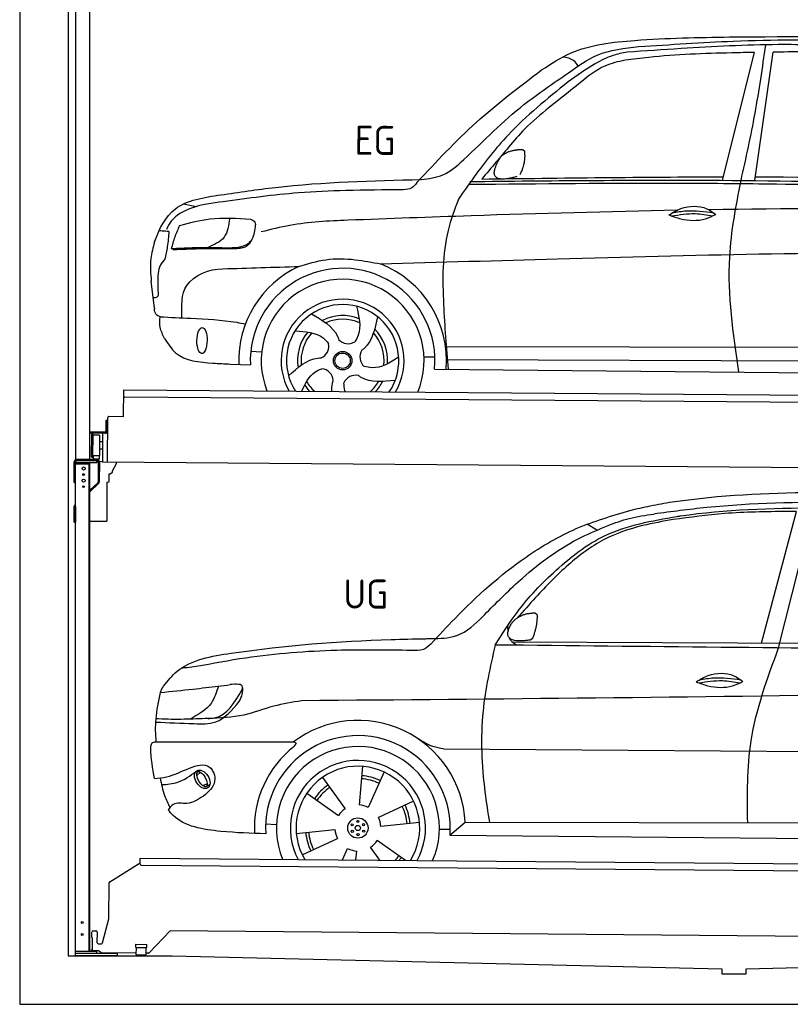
# Model space of a CAD drawing. Header units: millimetres. Extents: x -411 to 6777, y 0 to 6777.
# Tile 1 of 6: x 0 to 3183, y 0 to 4065. Entities that reach past the tile are written whole.
import ezdxf

# ---------------------------------------------------------------- set-up
doc = ezdxf.new("R2010")
doc.units = ezdxf.units.MM
for name, color, linetype, lineweight in [('AM_0', 7, 'Continuous', 50), ('car', 10, 'Continuous', 25), ('Gebäude', 7, 'Continuous', 25), ('Plattform', 7, 'Continuous', 25), ('Ständer hinten', 7, 'Continuous', 25)]:
    doc.layers.add(name, color=color, linetype=linetype, lineweight=lineweight)
doc.styles.get("Standard").update_dxf_attribs({"font": 'ISOCP.SHX'})

# ---------------------------------------------------------------- blocks, each defined once
blk = doc.blocks.new('UG Plattfrom Gl550')
at = {"layer": 'Plattform'}
for p, q in [((371.8, 506.3), (498.1, 583.5)), ((498.1, 578.8), (498.2, 597.8)), ((498.2, 597.8), (498.3, 603.8)), ((498.3, 603.8), (5435.1, 560.7)), ((5429.8, 530.7), (503, 573.7)), ((368.7, 352.3), (369.4, 502.1)), ((342.2, 253.9), (368.7, 352.3)), ((297.4, 276.5), (297.6, 298.5)), ((302.6, 303.5), (314.6, 303.4)), ((319.6, 298.3), (319.2, 255.3)), ((621.4, 302.7), (535.3, 212)), ((5347, 261.5), (621.4, 302.7)), ((297.4, 276.5), (299.7, 276.5)), ((299.7, 276.5), (299.3, 225.5)), ((324.2, 250.3), (337.3, 250.2)), ((479.6, 234.9), (479.7, 247.9)), ((479.7, 247.9), (524.7, 247.5)), ((524.6, 234.5), (524.7, 247.5)), ((296.9, 220.5), (297, 225.5)), ((325.2, 220.3), (296.9, 220.5)), ((299.3, 225.5), (297, 225.5)), ((335.5, 213.3), (328.3, 219.2)), ((481.8, 210.9), (338.6, 212.2)), ((479.6, 234.9), (524.6, 234.5)), ((481.8, 204.9), (482.1, 234.9)), ((481.8, 204.9), (521.8, 204.6)), ((521.8, 204.6), (522.1, 234.6)), ((531.7, 210.5), (521.8, 210.6))]:
    blk.add_line(p, q, dxfattribs=at)
for centre, start, end in [((503.1, 578.7), 179.5, 269.5), ((374.4, 502.1), 121.4261, 179.5), ((302.6, 298.5), 89.5, 179.5), ((314.6, 298.4), 359.5, 89.5), ((324.2, 255.3), 179.5, 269.5), ((337.4, 255.2), 269.5, 344.9258), ((325.1, 215.3), 50.8402, 89.5), ((338.6, 217.2), 230.8402, 269.5), ((531.7, 215.5), 269.5, 316.4902)]:
    blk.add_arc(centre, 5, start, end, dxfattribs=at)
blk = doc.blocks.new('Palette EG Gl550')
at = {"layer": 'Plattform'}
for p, q in [((428.6, 2427), (429.5, 2537)), ((429.5, 2537), (5467.3, 2498)), ((5462.1, 2468), (434.2, 2507)), ((356.5, 2410.3), (356.1, 2364.3)), ((363.5, 2410.2), (356.5, 2410.3)), ((358.1, 2363.3), (358.5, 2410.3)), ((362.6, 2237.5), (363.6, 2422.5)), ((368.6, 2427.5), (428.6, 2427)), ((354.1, 2362.3), (292.8, 2362.8)), ((293.1, 2362.8), (293.1, 2357.8)), ((293.1, 2360.8), (355.1, 2360.3)), ((355.1, 2357.3), (293.1, 2357.8)), ((355.1, 2357.3), (355.1, 2360.3)), ((363.1, 2363.2), (358.1, 2363.3)), ((358.2, 2363.3), (363.1, 2363.2)), ((297.3, 2260.5), (298, 2354.5)), ((302, 2354.5), (301.3, 2260.5)), ((330, 2349.4), (329.3, 2265.2)), ((342.3, 2321.9), (329.8, 2322.3)), ((342.6, 2357.4), (341.7, 2237.7)), ((342.1, 2291.7), (329.5, 2291.8)), ((328.9, 2265), (303.9, 2265)), ((303.9, 2265), (303.9, 2250)), ((328.9, 2265), (303.9, 2265)), ((303.9, 2265), (303.9, 2250)), ((303.9, 2250), (328.9, 2250)), ((328.9, 2250), (303.9, 2250)), ((328.9, 2265), (328.9, 2250)), ((328.9, 2265), (328.9, 2250)), ((5465, 2198), (341.7, 2237.7))]:
    blk.add_line(p, q, dxfattribs=at)
for centre, radius, start, end in [((434.3, 2512), 5, 179.556, 269.556), ((368.6, 2422.5), 5, 89.556, 179.556), ((354.1, 2364.3), 2.01, 269.7445, 359.3674), ((355.1, 2363.3), 3, 269.7663, 359.5554), ((355.1, 2363.3), 6, 269.556, 359.556), ((355.1, 2363.3), 6, 269.5566, 359.5553), ((300, 2354.5), 2, 359.3444, 179.3444), ((302.4, 2350.4), 0.4, 179.3444, 271.7264), ((313.4, 2023.4), 326.8, 87.1681, 91.938), ((329.6, 2349.4), 0.4, 359.3444, 86.9565), ((299.3, 2260.5), 2, 179.3444, 359.3444), ((301.7, 2264.6), 0.4, 86.9623, 179.3444), ((302.7, 2273.3), 8.39, 263.3001, 278.0521), ((328.9, 2265.2), 0.4, 267.6536, 359.3444)]:
    blk.add_arc(centre, radius, start, end, dxfattribs=at)
blk = doc.blocks.new('Car_UG')
at = {"layer": 'car'}
for p, q in [((3119.4, 1502.8), (3258.9, 2083.2)), ((3049.2, 1522.4), (3188.4, 2067.2)), ((2363.9, 1981.2), (2323.3, 2005.3)), ((2018.2, 1516.7), (4071.9, 1528)), ((1686.7, 1072), (1687.1, 1072)), ((1740.1, 1072.2), (3746.7, 1078.5)), ((1405.7, 996.9), (1393.6, 837)), ((721.8, 952.1), (736.6, 966.1)), ((723.6, 965.3), (734.1, 974.7)), ((1240.8, 949.6), (1336.3, 820.8)), ((1495.1, 974.6), (1431.3, 827.5)), ((746.4, 910.7), (765.7, 918.1)), ((761.5, 906.9), (777, 916.6)), ((1176.9, 883.3), (1309.3, 793)), ((1618.4, 855.5), (1474, 786)), ((1832.9, 770.4), (3642.9, 784.6)), ((1008.4, 755), (1053.1, 753.1)), ((1135.4, 716.9), (1294.6, 735.3)), ((1643.8, 766.9), (1484.6, 748.6)), ((1726.3, 740.3), (1771.1, 740.7)), ((1770.2, 716.1), (1832.9, 770.4)), ((1160.8, 628.4), (1305.2, 697.9)), ((1770.2, 716.1), (3701, 717.8)), ((1327.7, 609.9), (1347.9, 656.3)), ((1482.1, 610.1), (1442.9, 663)), ((1588.1, 610.3), (1469.9, 690.9)), ((1382.8, 610), (1385.6, 646.8))]:
    blk.add_line(p, q, dxfattribs=at)
for centre, radius in [((1389.6, 741.9), 41.9), ((1388.8, 769.1), 4.46), ((1365.7, 754.9), 4.46), ((1366.4, 727.7), 4.46), ((1389.6, 741.9), 10.7), ((1412.8, 756.2), 4.46), ((1413.5, 729), 4.46), ((1390.3, 714.8), 4.46)]:
    blk.add_circle(centre, radius, dxfattribs=at)
for centre, radius, start, end in [((1389.8, 742.4), 443.9, 3.6233, 127.5084), ((1389.6, 741.9), 381.5, 356.1115, 184.141), ((1389.6, 741.9), 427.8, 128.5907, 183.5582), ((1389.6, 741.9), 336.7, 337.0019, 203.1531), ((1389.6, 741.9), 279.1, 331.8638, 208.2913), ((1389.6, 741.9), 255.4, 328.9743, 211.1808), ((1389.6, 741.9), 204, 65.3726, 86.5671), ((1389.6, 741.9), 216.3, 65.4485, 86.5251), ((1389.6, 741.9), 216.3, 125.4485, 146.5251), ((1389.6, 741.9), 204, 125.3726, 146.5671), ((1389.6, 741.9), 95.2, 124.034, 147.5844), ((1389.6, 741.9), 95.2, 64.034, 87.5844), ((1389.6, 741.9), 204, 5.3726, 26.5671), ((1389.6, 741.9), 216.3, 5.4485, 26.5251), ((1389.6, 741.9), 95.2, 4.034, 27.5844), ((1389.6, 742), 95.2, 184.034, 207.5844), ((1389.6, 742), 216.3, 185.4485, 206.5251), ((1389.6, 741.9), 204, 185.3726, 206.5671), ((1389.6, 741.9), 95.2, 244.034, 267.5844), ((1389.6, 741.9), 95.2, 304.034, 327.5844), ((1389.6, 741.9), 204, 319.7706, 326.5671), ((1389.6, 741.9), 216.3, 322.4984, 326.5251)]:
    blk.add_arc(centre, radius, start, end, dxfattribs=at)
for centre, major_axis, ratio in [((744.9, 936.4), (23.2, -35.3), 0.641217), ((743.6, 937), (-17.9, 30.2), 0.433194)]:
    blk.add_ellipse(centre, major_axis=major_axis, ratio=ratio, dxfattribs=at)
for points, knots in [([(2673.6, 2101.7), (2688.3, 2103.8), (2892.1, 2133.3), (3240, 2153.3), (3572.3, 2144.1), (3713.5, 2140.2)], [0, 0, 0, 0, 44.363443, 617.827051, 1041.677324, 1041.677324, 1041.677324, 1041.677324]), ([(2499.6, 2064), (2527.6, 2071.1), (2585.2, 2085.6), (2643.6, 2096.2), (2673.6, 2101.7)], [0, 0, 0, 0, 86.602296, 178.13615, 178.13615, 178.13615, 178.13615]), ([(4360.6, 1997.9), (4212.5, 2028.4), (3890.5, 2094.7), (3371.9, 2112.1), (2931.5, 2097.6), (2671.4, 2060.7), (2598.4, 2050.4)], [0, 0, 0, 0, 452.969864, 984.660554, 1551.463157, 1772.575196, 1772.575196, 1772.575196, 1772.575196]), ([(2694.7, 2041.5), (2699.6, 2042.3), (2889.8, 2073.3), (3138.1, 2082), (3380.2, 2085), (3434.7, 2085.7)], [0, 0, 0, 0, 14.958905, 578.066478, 741.647169, 741.647169, 741.647169, 741.647169]), ([(1683.6, 1504.3), (1716, 1540.2), (1835.2, 1672), (2026, 1846.8), (2274, 1995.2), (2424.9, 2041.2), (2499.6, 2064)], [0, 0, 0, 0, 145.246154, 533.109695, 771.486221, 1004.894321, 1004.894321, 1004.894321, 1004.894321]), ([(1948.9, 1503), (1977.4, 1549.1), (2047.5, 1662.6), (2194.7, 1820), (2405.9, 1988.6), (2591.2, 2022.5), (2694.7, 2041.5)], [0, 0, 0, 0, 162.281083, 399.433399, 644.903205, 954.973623, 954.973623, 954.973623, 954.973623]), ([(2410.1, 2001.1), (2438.7, 2012.2), (2499.5, 2035.7), (2564.1, 2045.3), (2598.4, 2050.4)], [0, 0, 0, 0, 91.476949, 195.154815, 195.154815, 195.154815, 195.154815]), ([(3188.4, 2067.2), (3174.9, 2066.9), (3075.5, 2064.8), (2904.7, 2061.4), (2749, 2038.7), (2678.4, 2028.4)], [666.326512, 666.326512, 666.326512, 666.326512, 706.624571, 964.215873, 1178.205668, 1178.205668, 1178.205668, 1178.205668]), ([(1912.1, 1636.5), (1959.9, 1685.6), (2076.7, 1805.6), (2245.6, 1931.2), (2373.5, 1985.5), (2410.1, 2001.1)], [0, 0, 0, 0, 205.645796, 502.611548, 621.944957, 621.944957, 621.944957, 621.944957]), ([(2678.4, 2028.4), (2636.4, 2020.6), (2538.1, 2002.3), (2386.2, 1948.2), (2241.1, 1837.7), (2130.6, 1720.8), (2063.6, 1644.3), (2038.6, 1615.8)], [0, 0, 0, 0, 128.205286, 300.044117, 477.787268, 668.958491, 782.608096, 782.608096, 782.608096, 782.608096]), ([(1657.5, 1526.1), (1663.4, 1526.4), (1702.6, 1528.5), (1788.4, 1525.3), (1864.5, 1585.3), (1903.1, 1626.8), (1912.1, 1636.5)], [0, 0, 0, 0, 17.864769, 117.886459, 248.863247, 288.815655, 288.815655, 288.815655, 288.815655]), ([(581, 1319.9), (598.5, 1341.9), (665.7, 1426.2), (1011.8, 1486.6), (1343.3, 1516.6), (1611.1, 1524.7), (1657.5, 1526.1)], [0, 0, 0, 0, 82.89181, 318.191673, 980.786507, 1119.82356, 1119.82356, 1119.82356, 1119.82356]), ([(1683.6, 1504.3), (1673.7, 1495.6), (1651, 1475.4), (1620.2, 1476.6), (1602.8, 1477.3)], [0, 0, 0, 0, 38.143453, 88.165274, 88.165274, 88.165274, 88.165274]), ([(2040.1, 1502.9), (2032.7, 1506.7), (2018.7, 1513.7), (2010.9, 1525.5), (2008.3, 1531.9)], [0, 0, 0, 0, 23.95332, 45.454919, 45.454919, 45.454919, 45.454919]), ([(1602.8, 1477.3), (1500.3, 1477.6), (1272, 1478.3), (974.5, 1452.7), (783, 1414.7), (715, 1401.3)], [0, 0, 0, 0, 307.290604, 684.949059, 892.925798, 892.925798, 892.925798, 892.925798]), ([(1948.9, 1503), (1929.3, 1412.2), (1886.1, 1212.1), (1900, 963.5), (1925.5, 812.4), (1932.4, 771.2)], [0, 0, 0, 0, 277.646403, 612.029433, 737.577371, 737.577371, 737.577371, 737.577371]), ([(2999.2, 779.6), (2996.6, 893.4), (2990.8, 1141.6), (3074.2, 1376), (3119.4, 1502.8)], [0, 0, 0, 0, 338.772014, 738.643609, 738.643609, 738.643609, 738.643609]), ([(715, 1401.3), (702.8, 1399.4), (682.4, 1396.2), (661.8, 1395), (653.6, 1394.5)], [0, 0, 0, 0, 36.94927, 61.79219, 61.79219, 61.79219, 61.79219]), ([(2780.2, 1359.4), (2796.1, 1369.2), (2842.3, 1397.6), (2920.7, 1401), (2961.8, 1371.5), (2973.8, 1362.9)], [0, 0, 0, 0, 56.386158, 162.852709, 206.792536, 206.792536, 206.792536, 206.792536]), ([(2780.2, 1359.4), (2796.2, 1353.4), (2844.4, 1336.4), (2915.2, 1334.3), (2959.9, 1356.1), (2973.8, 1362.9)], [5.208578, 5.208578, 5.208578, 5.208578, 44.198582, 121.455021, 156.55166, 156.55166, 156.55166, 156.55166]), ([(2791.9, 1355.2), (2824.2, 1360.6), (2880.8, 1370.1), (2937.3, 1361.2), (2961.4, 1356.9)], [0, 0, 0, 0, 73.878693, 129.282646, 129.282646, 129.282646, 129.282646]), ([(2793.8, 1367.6), (2813.3, 1371.6), (2869.7, 1382.1), (2927, 1374.8), (2964.4, 1369.6)], [7.57653, 7.57653, 7.57653, 7.57653, 52.544532, 137.659237, 137.659237, 137.659237, 137.659237]), ([(568.9, 1293.5), (613.6, 1298.3), (693.2, 1306.7), (772.5, 1317.5), (807.3, 1322.2)], [0, 0, 0, 0, 134.722083, 240.148268, 240.148268, 240.148268, 240.148268]), ([(568.9, 1293.5), (569, 1293.9), (571, 1303.4), (576.1, 1311.8), (581, 1319.9)], [0, 0, 0, 0, 1.13726, 29.051294, 29.051294, 29.051294, 29.051294]), ([(807.3, 1322.2), (800.1, 1297.4), (782.2, 1236.2), (725.9, 1203.7), (692.4, 1184.4)], [0, 0, 0, 0, 75.006289, 185.501988, 185.501988, 185.501988, 185.501988]), ([(766.1, 1187.6), (775.3, 1188.3), (838.7, 1193.2), (874.5, 1254), (905, 1306)], [0, 0, 0, 0, 27.186628, 187.736759, 187.736759, 187.736759, 187.736759]), ([(905, 1306), (906.1, 1310.7), (911.9, 1334), (880.5, 1330.9), (855.5, 1328.4)], [0, 0, 0, 0, 13.096912, 65.411115, 65.411115, 65.411115, 65.411115]), ([(893.3, 1258.9), (898.7, 1268.9), (909.3, 1288.1), (908.2, 1310.1), (907.7, 1320.6)], [0, 0, 0, 0, 33.373471, 64.521028, 64.521028, 64.521028, 64.521028]), ([(4890.6, 1288.6), (4777.2, 1299.9), (4524.7, 1325.1), (4086.9, 1331.2), (2954.4, 1298.1), (1961.1, 1279.8), (1151.4, 1264.8)], [0, 0, 0, 0, 341.879851, 760.963773, 1312.001547, 3741.308129, 3741.308129, 3741.308129, 3741.308129]), ([(553.4, 1089.4), (549.9, 1120.8), (547.7, 1189.3), (561.5, 1256.9), (568.9, 1293.5)], [233.087768, 233.087768, 233.087768, 233.087768, 327.386109, 438.943239, 438.943239, 438.943239, 438.943239]), ([(1151.4, 1264.8), (1112.9, 1258.3), (1031.9, 1244.5), (908.8, 1194.3), (815.8, 1189.9), (766.1, 1187.6)], [0, 0, 0, 0, 117.033337, 246.052945, 394.183881, 394.183881, 394.183881, 394.183881]), ([(550.5, 1170.6), (602.3, 1169.1), (683.6, 1166.7), (816, 1163.2), (864.7, 1223.5), (893.3, 1258.9)], [0, 0, 0, 0, 158.046902, 247.919639, 375.430208, 375.430208, 375.430208, 375.430208]), ([(766.1, 1187.6), (733.2, 1186.1), (665.1, 1182.9), (593.3, 1181.8), (554.8, 1185), (551.4, 1185.2)], [0, 0, 0, 0, 98.913306, 204.443634, 214.852043, 214.852043, 214.852043, 214.852043]), ([(1740.1, 1072.2), (1724.8, 1074.7), (1686.2, 1081), (1652.7, 1101.6), (1632.5, 1114.1)], [0, 0, 0, 0, 45.939522, 116.435962, 116.435962, 116.435962, 116.435962]), ([(530.6, 1062.9), (531.2, 1071), (532, 1081.5), (543.6, 1089.6), (549.7, 1089.5), (553.4, 1089.4)], [0, 0, 0, 0, 22.369619, 29.273836, 40.160281, 40.160281, 40.160281, 40.160281]), ([(553.4, 1089.4), (615.4, 1090), (826.6, 1091.9), (1037.8, 1093.8), (1119.5, 1094.5)], [24.694283, 24.694283, 24.694283, 24.694283, 210.588534, 658.29544, 658.29544, 658.29544, 658.29544]), ([(1119.5, 1094.5), (1123.9, 1094), (1135.3, 1092.6), (1127.5, 1082.5), (1122.8, 1076.3)], [0, 0, 0, 0, 10.752795, 27.576977, 27.576977, 27.576977, 27.576977]), ([(547.6, 937.7), (564.6, 939.3), (615.7, 944.2), (679.2, 981.7), (778.3, 1010.2), (809.5, 918), (771.3, 885.5), (750.3, 867.6)], [0, 0, 0, 0, 50.161126, 151.683964, 234.294042, 296.871295, 373.222701, 373.222701, 373.222701, 373.222701]), ([(570.5, 940.1), (575.7, 915.7), (584.8, 873.3), (604.1, 834.6), (612.3, 818.2)], [0, 0, 0, 0, 74.615031, 129.277415, 129.277415, 129.277415, 129.277415]), ([(576.5, 912.7), (599.7, 914.5), (652.2, 918.4), (694.4, 950.6), (718, 968.6)], [0, 0, 0, 0, 68.191309, 155.020743, 155.020743, 155.020743, 155.020743]), ([(750.3, 867.6), (729, 853), (691.8, 827.7), (629.6, 843), (612, 818.1), (605.8, 809.3)], [0, 0, 0, 0, 75.158891, 131.059011, 161.208919, 161.208919, 161.208919, 161.208919]), ([(1009.1, 714.4), (948.8, 715.2), (819.4, 718.6), (662.4, 741.7), (611.9, 801), (605.8, 809.3)], [46.114962, 46.114962, 46.114962, 46.114962, 230.839937, 438.448503, 469.89769, 469.89769, 469.89769, 469.89769])]:
    blk.add_open_spline(points, degree=3, knots=knots, dxfattribs=at)
for points, degree in [([(2012.7, 1587.1), (2028.9, 1617.5), (2071.5, 1632)], 2), ([(2071.5, 1632), (2100.1, 1638), (2113, 1636.9)], 2), ([(2103.7, 1532.7), (2124.6, 1585.9), (2121.6, 1630.8)], 2), ([(2113, 1636.9), (2119.1, 1630.9), (2121.6, 1630.8)], 2), ([(2090.2, 1524.9), (1968.2, 1505.1), (2012.7, 1587.1)], 2), ([(2001.9, 1560.2), (2001.1, 1568), (2000.7, 1576.3), (2000.3, 1584.5)], 3), ([(2090.2, 1524.9), (2096.2, 1526.7), (2103.7, 1532.7)], 2), ([(3811.9, 1502.7), (3190.9, 1502.8), (2569.9, 1502.9), (1948.9, 1503)], 3), ([(807.3, 1322.2), (823.4, 1324.3), (839.4, 1326.3), (855.5, 1328.4)], 3), ([(547.6, 937.7), (537.8, 978.4), (533.7, 1020.6), (530.6, 1062.9)], 3)]:
    blk.add_open_spline(points, degree=degree, dxfattribs=at)
blk = doc.blocks.new('Car_EG')
at = {"layer": 'car'}
for p, q in [((2876, 3424.3), (3004.5, 3953.2)), ((3009.9, 3424.3), (3081.4, 3954.9)), ((650.8, 3309.4), (705.4, 3299.4)), ((533.9, 2878.2), (520.5, 2989.3)), ((1740.9, 2729.3), (3606.1, 2740.6)), ((933.5, 2703.9), (978.5, 2701.1)), ((1649.1, 2686.5), (1694.3, 2686.2)), ((1742.1, 2675.9), (3600.2, 2683.6)), ((850.5, 2650.1), (932.2, 2647.9)), ((1693.4, 2636), (3650.6, 2632.3))]:
    blk.add_line(p, q, dxfattribs=at)
for radius in [38.2, 31.6]:
    blk.add_circle((1313.2, 2667.5), radius, dxfattribs=at)
for centre, radius, start, end in [((1313.2, 2667.4), 429, 115.3257, 182.2892), ((1313.2, 2667.5), 381.5, 355.2633, 182.9357), ((1313.2, 2667.4), 429, 355.78, 69.0419), ((1313.2, 2667.4), 336.4, 337.7896, 202.2104), ((1313.2, 2667.4), 254, 329.958, 210.042), ((1313.2, 2667.5), 231.9, 326.7412, 213.2588), ((1313.2, 2667.5), 186.2, 69.0353, 117.173), ((1313.2, 2667.5), 171.5, 66.3622, 114.5079), ((1313.2, 2667.5), 186.2, 141.0346, 189.1631), ((1313.2, 2667.5), 171.5, 138.3625, 186.4977), ((1313.2, 2667.5), 171.5, 354.349, 42.5022), ((1313.2, 2667.5), 186.2, 357.0232, 45.1683), ((1203.4, 2726.3), 52.3, 293.4441, 13.2029), ((1335.3, 2790.1), 52.3, 221.4441, 301.2029), ((1436.7, 2684.4), 52.3, 149.4441, 229.2029), ((1223.3, 2581.2), 52.3, 5.4441, 85.2029), ((1367.5, 2555.3), 52.3, 77.4441, 157.2029), ((1313.2, 2667.5), 186.2, 213.0221, 223.0725), ((1313.2, 2667.5), 171.5, 210.3494, 227.8612), ((1313.2, 2667.5), 171.5, 312.1388, 330.4884), ((1313.2, 2667.5), 186.2, 316.9275, 333.1555)]:
    blk.add_arc(centre, radius, start, end, dxfattribs=at)
blk.add_ellipse((731.8, 2746.1), major_axis=(-0.6, -53.8), ratio=0.38902, dxfattribs=at)
for points, knots in [([(2125.5, 3874.1), (2164.4, 3899.7), (2279.3, 3975.3), (2552.3, 4007.8), (2771.5, 4013.4), (2901.1, 4016.6)], [0, 0, 0, 0, 138.416977, 409.239574, 800.634472, 800.634472, 800.634472, 800.634472]), ([(3391.5, 3982.7), (3294.9, 3985.1), (3064.5, 3990.8), (2760.1, 3971.2), (2552.7, 3955.9), (2478.5, 3950.4)], [0, 0, 0, 0, 289.925788, 691.034976, 914.075582, 914.075582, 914.075582, 914.075582]), ([(2526.5, 3973.5), (2656.5, 3983.3), (2949.5, 4005.4), (3422.5, 4011.7), (3824.4, 3983.3), (4068.2, 3967.8), (4125.9, 3961)], [0, 0, 0, 0, 391.04113, 881.651907, 1416.366113, 1602.404452, 1602.404452, 1602.404452, 1602.404452]), ([(2901.1, 4016.6), (3162.3, 4020.3), (3628.7, 4026.8), (4093.6, 3989.6), (4298.2, 3973.3)], [0, 0, 0, 0, 783.131876, 1398.451598, 1398.451598, 1398.451598, 1398.451598]), ([(2953.1, 3424.3), (2972.8, 3516.8), (3012.5, 3702.5), (3038, 3890.7), (3050.8, 3985.3)], [0, 0, 0, 0, 283.470666, 569.579509, 569.579509, 569.579509, 569.579509]), ([(1631.9, 3418), (1663, 3422), (1730.1, 3430.6), (1866.4, 3554.8), (2018.7, 3714.9), (2213.4, 3844.9), (2361, 3954.2), (2467.4, 3966.6), (2526.5, 3973.5)], [0, 0, 0, 0, 92.088496, 198.244431, 535.20583, 761.03899, 900.746615, 1075.694159, 1075.694159, 1075.694159, 1075.694159]), ([(2478.5, 3950.4), (2458.5, 3946.3), (2412.4, 3936.9), (2329.8, 3894.1), (2272, 3851.9), (2235.6, 3825.3)], [0, 0, 0, 0, 61.035564, 140.794883, 275.952712, 275.952712, 275.952712, 275.952712]), ([(3004.5, 3953.2), (2973.2, 3952.4), (2827.6, 3948.6), (2648.8, 3941), (2502.7, 3921.5), (2470, 3917.2)], [197.256536, 197.256536, 197.256536, 197.256536, 291.063452, 634.28515, 733.122134, 733.122134, 733.122134, 733.122134]), ([(2470, 3917.2), (2441.6, 3910.6), (2373.1, 3894.7), (2274.8, 3813.3), (2200.4, 3753.4), (2157.6, 3718.9)], [0, 0, 0, 0, 86.597787, 208.561469, 374.433345, 374.433345, 374.433345, 374.433345]), ([(2276.4, 3891.3), (2271, 3899.3), (2256.3, 3920.9), (2229.7, 3925.3), (2212.9, 3928.1)], [0, 0, 0, 0, 27.928882, 76.157533, 76.157533, 76.157533, 76.157533]), ([(1614.4, 3405.6), (1693.2, 3491.3), (1850.1, 3662.2), (2033.9, 3803.6), (2125.5, 3874.1)], [0, 0, 0, 0, 348.504368, 694.469057, 694.469057, 694.469057, 694.469057]), ([(2235.6, 3825.3), (2149.9, 3755.2), (2006.3, 3637.8), (1870.6, 3460.9), (1807.5, 3369), (1786.6, 3338.5)], [0, 0, 0, 0, 330.81645, 554.406323, 665.421108, 665.421108, 665.421108, 665.421108]), ([(2157.6, 3718.9), (2123.2, 3690.1), (2063.4, 3639.8), (1995.6, 3559.1), (1938.5, 3488.7), (1901.4, 3444.9), (1881.8, 3421.8)], [0, 0, 0, 0, 134.354018, 233.932561, 315.374508, 406.281998, 406.281998, 406.281998, 406.281998]), ([(805.1, 3348.3), (880.1, 3359.9), (1153.8, 3402.3), (1430.7, 3412.2), (1631.9, 3418)], [0, 0, 0, 0, 227.568723, 830.29912, 830.29912, 830.29912, 830.29912]), ([(1832.8, 3411.3), (2161.4, 3417.2), (3013.2, 3432.6), (3865.1, 3415), (4388.5, 3404.1)], [0, 0, 0, 0, 985.739727, 2555.887054, 2555.887054, 2555.887054, 2555.887054]), ([(2950.1, 2633.6), (2925.5, 2791.9), (2884.4, 3056.6), (2933.4, 3318.9), (2953.1, 3424.3)], [0, 0, 0, 0, 475.917648, 795.663342, 795.663342, 795.663342, 795.663342]), ([(1559, 3375.3), (1479.7, 3374), (1335.3, 3371.6), (1086.5, 3359.2), (918.5, 3334.8), (815.1, 3319.8)], [0, 0, 0, 0, 238.01557, 433.396453, 746.784674, 746.784674, 746.784674, 746.784674]), ([(1614.4, 3405.6), (1608.2, 3396.8), (1594.7, 3378), (1571.5, 3376.2), (1559, 3375.3)], [0, 0, 0, 0, 30.757615, 66.116724, 66.116724, 66.116724, 66.116724]), ([(1829, 3400), (2123, 3404.9), (2546.6, 3411.9), (3368.9, 3412), (3897, 3400.9), (4295.6, 3392.6)], [0, 0, 0, 0, 882.102268, 1270.770708, 2466.750946, 2466.750946, 2466.750946, 2466.750946]), ([(532.3, 3151.6), (552.4, 3207.2), (606.3, 3316.9), (735.2, 3337.3), (805.1, 3348.3)], [67.561551, 67.561551, 67.561551, 67.561551, 233.573658, 430.399521, 430.399521, 430.399521, 430.399521]), ([(1786.6, 3338.5), (1770.9, 3295.5), (1720.2, 3156.3), (1724.1, 2914.4), (1741.2, 2724.5), (1749.2, 2635.8)], [0, 0, 0, 0, 136.633435, 442.372192, 710.487643, 710.487643, 710.487643, 710.487643]), ([(815.1, 3319.8), (769.7, 3313.7), (692.8, 3303.3), (607.2, 3256.4), (587, 3215.7), (581.1, 3203.9)], [0, 0, 0, 0, 137.99626, 233.728897, 272.771125, 272.771125, 272.771125, 272.771125]), ([(2689.5, 3299), (2406, 3291.5), (1953, 3275.3), (1500.2, 3255), (1330.7, 3247.4)], [1993.331731, 1993.331731, 1993.331731, 1993.331731, 2843.912796, 3352.993084, 3352.993084, 3352.993084, 3352.993084]), ([(2656.1, 3279.7), (2672, 3289.6), (2718.2, 3317.9), (2796.6, 3321.4), (2837.7, 3291.9), (2849.7, 3283.3)], [0, 0, 0, 0, 56.386158, 162.852709, 206.792536, 206.792536, 206.792536, 206.792536]), ([(2669.7, 3288), (2689.2, 3292), (2745.6, 3302.5), (2802.8, 3295.2), (2840.3, 3290)], [7.57653, 7.57653, 7.57653, 7.57653, 52.544532, 137.659237, 137.659237, 137.659237, 137.659237]), ([(635.5, 3220.6), (676.9, 3232), (772.7, 3258.6), (872.1, 3252), (928.5, 3248.3)], [0, 0, 0, 0, 128.068451, 296.209187, 296.209187, 296.209187, 296.209187]), ([(842.2, 3252.6), (838.5, 3223.2), (831.2, 3164.5), (777, 3141), (749.8, 3129.2)], [0, 0, 0, 0, 82.469489, 164.871029, 164.871029, 164.871029, 164.871029]), ([(2656.1, 3279.7), (2672.1, 3273.8), (2720.3, 3256.8), (2791.1, 3254.7), (2835.8, 3276.5), (2849.7, 3283.3)], [5.208578, 5.208578, 5.208578, 5.208578, 44.198582, 121.455021, 156.55166, 156.55166, 156.55166, 156.55166]), ([(2667.8, 3275.6), (2700.1, 3281), (2756.7, 3290.4), (2813.2, 3281.6), (2837.3, 3277.3)], [0, 0, 0, 0, 73.878693, 129.282646, 129.282646, 129.282646, 129.282646]), ([(635.5, 3220.6), (628.6, 3204.6), (614.9, 3173), (606, 3139.8), (601.5, 3123.3)], [0, 0, 0, 0, 52.081574, 103.113227, 103.113227, 103.113227, 103.113227]), ([(947.9, 3217.2), (945.2, 3195.6), (941.2, 3164.6), (905.3, 3136), (862.5, 3128.5), (829.3, 3128.8), (810.1, 3129)], [0, 0, 0, 0, 61.688141, 88.915796, 131.377114, 188.888446, 188.888446, 188.888446, 188.888446]), ([(928.5, 3248.3), (935.8, 3245.1), (949.6, 3239.1), (948.5, 3224.2), (947.9, 3217.2)], [0, 0, 0, 0, 21.276303, 40.575349, 40.575349, 40.575349, 40.575349]), ([(1330.7, 3247.4), (1250.4, 3243.4), (1129.2, 3237.4), (1012.2, 3206.6), (972.8, 3196.2)], [0, 0, 0, 0, 240.25843, 362.37059, 362.37059, 362.37059, 362.37059]), ([(591.7, 3195.2), (582.6, 3196), (569, 3197.1), (555.4, 3197.4), (550.9, 3197.5)], [0, 0, 0, 0, 27.361498, 40.86311, 40.86311, 40.86311, 40.86311]), ([(591.7, 3195.2), (590.1, 3174.3), (587.2, 3135.8), (579.3, 3098.1), (575.8, 3080.9)], [0, 0, 0, 0, 62.962155, 115.550095, 115.550095, 115.550095, 115.550095]), ([(532.3, 3151.6), (526.4, 3128.7), (512.7, 3075.4), (516.9, 3020.6), (520.5, 2989.3)], [0, 0, 0, 0, 70.489124, 164.038385, 164.038385, 164.038385, 164.038385]), ([(929.9, 3158.1), (925.9, 3150.6), (918.8, 3136.9), (899.5, 3130.7), (883.3, 3127.1), (868.2, 3126.2), (857.5, 3125.7), (852.5, 3125.4)], [0, 0, 0, 0, 24.299806, 44.374389, 57.433548, 74.613131, 89.537932, 89.537932, 89.537932, 89.537932]), ([(1466.7, 3068.1), (1710.1, 3077.3), (2508, 3106.9), (3507.2, 3139.1), (4263, 3131.5), (4464, 3129.4)], [651.356687, 651.356687, 651.356687, 651.356687, 1382.168851, 3046.715693, 3649.598352, 3649.598352, 3649.598352, 3649.598352]), ([(810.1, 3129), (769.5, 3129.3), (699.9, 3129.8), (630.5, 3125.2), (601.5, 3123.3)], [0, 0, 0, 0, 121.811128, 208.751004, 208.751004, 208.751004, 208.751004]), ([(630, 3120.6), (626.4, 3120.4), (619.3, 3120), (612.2, 3119.5), (608.7, 3119.2)], [0, 0, 0, 0, 10.705348, 21.344027, 21.344027, 21.344027, 21.344027]), ([(852.5, 3125.4), (828.3, 3125.2), (778.7, 3124.7), (715.8, 3124.6), (665.9, 3122.2), (641.3, 3121.1), (630, 3120.6)], [0, 0, 0, 0, 72.676028, 148.847009, 188.713602, 222.633888, 222.633888, 222.633888, 222.633888]), ([(1129.7, 3055.2), (1166.3, 3066.7), (1241.9, 3090.4), (1357.7, 3088.8), (1432.1, 3074.6), (1466.7, 3068.1)], [0, 0, 0, 0, 114.625588, 236.419766, 341.954275, 341.954275, 341.954275, 341.954275]), ([(575.8, 3080.9), (566.9, 3070.5), (549.8, 3050.6), (548.5, 3024.5), (547.9, 3012.1)], [0, 0, 0, 0, 39.820875, 76.149862, 76.149862, 76.149862, 76.149862]), ([(547.9, 3012.1), (547.1, 2993.7), (545.9, 2966.9), (551.4, 2921.5), (534.7, 2921.2), (528.7, 2921.1)], [0, 0, 0, 0, 60.515449, 88.47232, 104.289332, 104.289332, 104.289332, 104.289332]), ([(648.4, 2839.3), (646.2, 2887.9), (641.3, 2995.8), (761, 3043.2), (815.8, 3043.1)], [0, 0, 0, 0, 134.846457, 299.405554, 299.405554, 299.405554, 299.405554]), ([(1368.5, 2892.7), (1379, 2850.9), (1392.3, 2797.5), (1368.6, 2754.5), (1362.4, 2745.4)], [0, 0, 0, 0, 119.179133, 152.546972, 152.546972, 152.546972, 152.546972]), ([(557.7, 2842.8), (551.4, 2845.5), (537.6, 2851.5), (535.5, 2866.7), (534.4, 2875.1)], [0, 0, 0, 0, 19.140318, 42.478009, 42.478009, 42.478009, 42.478009]), ([(1183.6, 2859.8), (1227.8, 2834.6), (1276.5, 2806.8), (1294.6, 2760), (1296.1, 2755.5)], [0, 0, 0, 0, 140.862207, 155.3883, 155.3883, 155.3883, 155.3883]), ([(1456.1, 2850.1), (1445.8, 2800.3), (1434.4, 2745.3), (1395.5, 2713.7), (1391.6, 2710.9)], [0, 0, 0, 0, 140.862207, 155.444261, 155.444261, 155.444261, 155.444261]), ([(577.4, 2753.6), (569.7, 2768.6), (555.4, 2796.7), (557, 2828.1), (557.7, 2842.8)], [0, 0, 0, 0, 49.34423, 92.772447, 92.772447, 92.772447, 92.772447]), ([(557.7, 2842.8), (599.9, 2841.2), (705.5, 2837.1), (824.2, 2832.4), (898.6, 2818.2), (910.6, 2815.7)], [0, 0, 0, 0, 126.842835, 317.453829, 354.349286, 354.349286, 354.349286, 354.349286]), ([(1116.1, 2789.6), (1159, 2786.7), (1214, 2782.9), (1247.6, 2747), (1254.3, 2738.2)], [0, 0, 0, 0, 119.179133, 152.627431, 152.627431, 152.627431, 152.627431]), ([(577.4, 2753.6), (591.1, 2731.9), (634.1, 2663.9), (750, 2653.7), (826.4, 2650.9), (850.5, 2650.1)], [0, 0, 0, 0, 74.559643, 234.06367, 307.600106, 307.600106, 307.600106, 307.600106]), ([(1544.5, 2684.4), (1508.7, 2660.9), (1463.2, 2631), (1413.2, 2642.4), (1402.5, 2644.8)], [0, 0, 0, 0, 119.179133, 151.2485, 151.2485, 151.2485, 151.2485]), ([(1090.2, 2603.6), (1127.9, 2637.8), (1169.4, 2675.6), (1219.4, 2678.4), (1224.2, 2678.4)], [0, 0, 0, 0, 140.862207, 155.442461, 155.442461, 155.442461, 155.442461]), ([(1145.3, 2540.3), (1158.8, 2572.1), (1179.3, 2611.8), (1217.2, 2629.6), (1227.7, 2633.3)], [22.572369, 22.572369, 22.572369, 22.572369, 119.179133, 152.616634, 152.616634, 152.616634, 152.616634]), ([(1531.1, 2588), (1480.6, 2582.4), (1424.7, 2576.3), (1382.6, 2603.5), (1378.7, 2606.3)], [0, 0, 0, 0, 140.862207, 155.53262, 155.53262, 155.53262, 155.53262]), ([(1270.2, 2540.3), (1269.3, 2551.1), (1269.8, 2566.5), (1273.9, 2581.7), (1275.3, 2586.2)], [106.941313, 106.941313, 106.941313, 106.941313, 140.862207, 155.531654, 155.531654, 155.531654, 155.531654]), ([(1324.9, 2540.3), (1324.6, 2541.4), (1321.4, 2552.6), (1320.3, 2564.7), (1319.3, 2575.5)], [115.456701, 115.456701, 115.456701, 115.456701, 119.179133, 151.284708, 151.284708, 151.284708, 151.284708])]:
    blk.add_open_spline(points, degree=3, knots=knots, dxfattribs=at)
for points, degree in [([(3201.7, 3957.3), (3161.6, 3956.6), (3121.5, 3955.8), (3081.4, 3954.9)], 3), ([(1949.4, 3495.6), (1962.7, 3529.7), (2008.3, 3540.5)], 2), ([(2008.3, 3540.5), (2036.9, 3546.5), (2049.8, 3545.4)], 2), ([(2040.5, 3441.2), (2065.4, 3492.4), (2058.4, 3539.3)], 2), ([(2049.8, 3545.4), (2055.9, 3539.4), (2058.4, 3539.3)], 2), ([(2027, 3433.4), (1895.3, 3394.2), (1949.4, 3495.6)], 2), ([(1881.8, 3421.8), (2214.3, 3428.8), (2546.9, 3435.7), (2879.5, 3438.7)], 3), ([(3011.9, 3439.7), (3322.3, 3441.5), (3632.7, 3439.6), (3943, 3435.3)], 3), ([(3767.5, 3312), (3452, 3313.3), (3136.4, 3309.5), (2820.9, 3302.2)], 3), ([(815.8, 3043.1), (920.4, 3047.2), (1025.1, 3051.2), (1129.7, 3055.2)], 3), ([(533.9, 2878.2), (534.1, 2877.1), (534.2, 2876.1), (534.4, 2875.1)], 3), ([(1001.5, 2793.9), (1001.5, 2793.9), (1001.5, 2793.9), (1001.5, 2793.9)], 3)]:
    blk.add_open_spline(points, degree=degree, dxfattribs=at)
blk.add_text('EG', height=120).set_placement((1356, 3518.1))
blk = doc.blocks.new('Ständer hinten GT205')
at = {"layer": 'Ständer hinten'}
for p, q in [((225, 2154), (225, 2240)), ((230, 200), (230, 2240)), ((319, 2237), (230, 2237)), ((235, 2250), (319, 2250)), ((319, 2245), (235, 2245)), ((290, 218), (290, 2237)), ((319, 2237), (319, 2245)), ((324, 2240), (324, 2157.2)), ((329, 2240), (328.9, 2157.1)), ((341.8, 2239.5), (329, 2240.6)), ((341.8, 2237.7), (341.8, 2239.5)), ((399.8, 2237.2), (341.8, 2237.7)), ((399.7, 2232.7), (399.8, 2237.2)), ((230, 2232), (290, 2232)), ((285, 2232), (285, 218)), ((374, 2190.5), (382.9, 2197.4)), ((382.9, 2197.4), (383, 2197.8)), ((383, 2201.9), (399.7, 2232.7)), ((383, 2197.8), (383, 2201.9)), ((360, 2156.3), (369, 2157)), ((360, 2156.3), (360, 1994)), ((369, 2157), (369, 2190.5)), ((369, 2190.5), (374, 2190.5)), ((225, 2154), (230, 2154)), ((290, 2122.1), (322.5, 2153.6)), ((325.9, 2150), (290, 2115.2)), ((230, 2054.9), (225, 2054.9)), ((225, 1990), (225, 2054.9)), ((228.1, 2062.1), (230, 2064)), ((230, 2054.9), (230, 1990)), ((290, 1994), (360, 1994)), ((225, 1990), (230, 1990)), ((319, 218), (230, 218)), ((404, 210), (230, 210)), ((319, 210), (319, 218)), ((404, 200), (404, 210)), ((404, 200), (230, 200))]:
    blk.add_line(p, q, dxfattribs=at)
for centre, radius in [((264, 2212), 6.5), ((264, 2162), 6.5), ((264, 2187), 3.7), ((264, 2137), 3.7), ((258.6, 338), 3.7), ((258.6, 288), 3.7)]:
    blk.add_circle(centre, radius, dxfattribs=at)
for centre, radius, start, end in [((235, 2240), 10, 90, 180), ((235, 2240), 5, 90, 180), ((319, 2240), 10, 0.0086, 89.9915), ((319, 2240), 5, 0, 90), ((319, 2157.2), 5, 314.0428, 0), ((318.9, 2157.1), 10, 314.1186, 0), ((235, 2054.9), 10, 134.1186, 180)]:
    blk.add_arc(centre, radius, start, end, dxfattribs=at)
blk = doc.blocks.new('Ständer hinten')
at = {"layer": 'Ständer hinten'}
for p, q in [((229.9, 5262), (229.9, 2248.6)), ((229.9, 5262), (289.9, 5262)), ((289.9, 2250), (289.9, 5262)), ((289.9, 5142), (312.9, 5142)), ((312.9, 5142), (313, 4890.7)), ((313, 4800.8), (313, 4642)), ((290, 4642), (313, 4642)), ((230, 2240), (230, 2237)), ((230, 2237), (318.9, 2237)), ((318.9, 2245), (235, 2245)), ((318.9, 2245), (318.9, 2237))]:
    blk.add_line(p, q, dxfattribs=at)
blk = doc.blocks.new('Gebäude_375_GT205')
at = {"layer": 'Gebäude'}
for p, q in [((0, 6200.8), (0, 0)), ((200, 200), (630.1, 200)), ((630.1, 200), (2900, 146.1)), ((3000, 146.1), (5231.6, 200)), ((2900, 146.1), (2900, 126.1)), ((2900, 126.1), (3000, 126.1)), ((3000, 126.1), (3000, 146.1)), ((0, 0), (5900, 0))]:
    blk.add_line(p, q, dxfattribs=at)
blk.add_lwpolyline([(200, 6000.9), (200, 200), (200, 200)], dxfattribs=at)

msp = doc.modelspace()

# ---------------------------------------------------------------- block references
at = {"layer": 'AM_0'}
for name, rotation in [('Car_EG', 359.5559561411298), ('Car_UG', 359.4224719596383)]:
    msp.add_blockref(name, (0, 0), dxfattribs=dict(at, rotation=rotation))
at = {"layer": 'Gebäude'}
msp.add_blockref('Gebäude_375_GT205', (0, 0), dxfattribs=at)
at = {"layer": 'Plattform'}
for name in ['Palette EG Gl550', 'UG Plattfrom Gl550']:
    msp.add_blockref(name, (0, 0), dxfattribs=at)
at = {"layer": 'Ständer hinten'}
for name in ['Ständer hinten', 'Ständer hinten GT205']:
    msp.add_blockref(name, (0, 0), dxfattribs=at)

# ---------------------------------------------------------------- texts
msp.add_text('UG', height=120).set_placement((1337.66, 1633.58))

doc.saveas('drawing.dxf')
